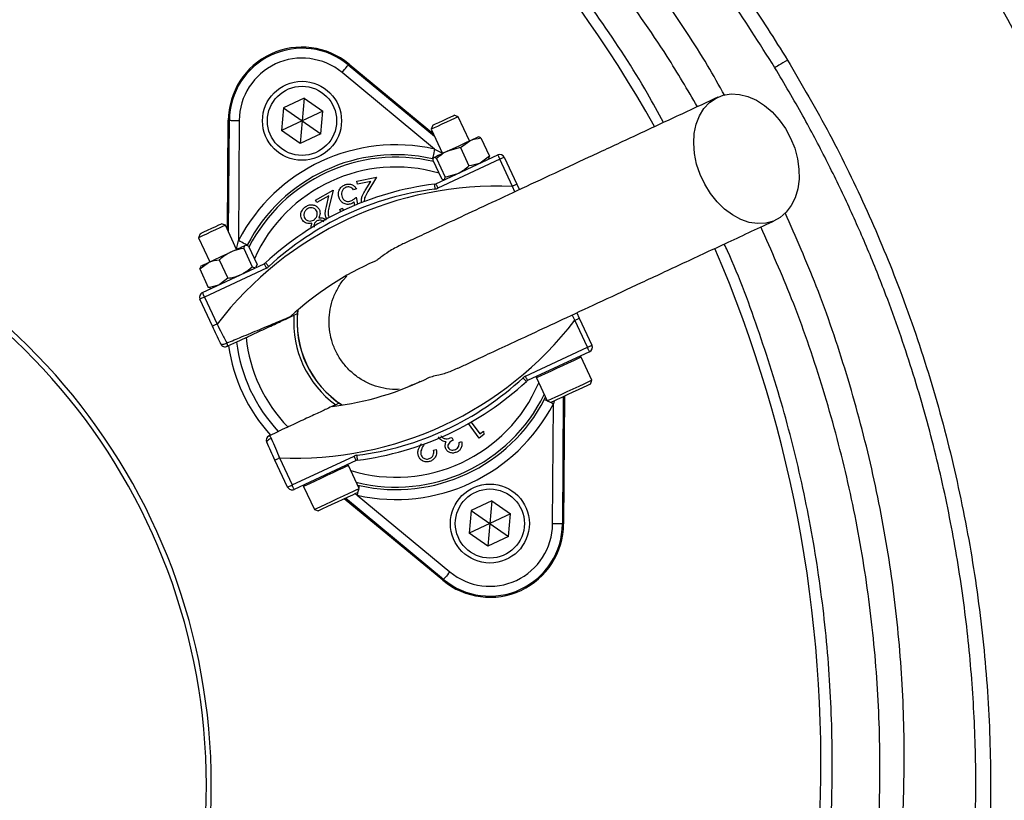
# Model space of a CAD drawing. Header units: millimetres. Extents: x 1200 to 2600, y 1259 to 2659.
# Tile 11 of 15: x 1986 to 2185, y 1956 to 2114. Entities that reach past the tile are written whole.
import ezdxf

# ---------------------------------------------------------------- set-up
doc = ezdxf.new("R2010")
doc.units = ezdxf.units.MM

msp = doc.modelspace()

# ---------------------------------------------------------------- linework, layer by layer
at = {"color": 7, "linetype": 'Continuous', "lineweight": 25}
for p, q in [((2070.02, 2087.82), (2051.29, 2103.34)), ((2052.56, 2104.88), (2052.71, 2105.05)), ((2052.56, 2104.88), (2070.02, 2090.41)), ((2052.71, 2105.05), (2069.8, 2090.89)), ((2043.59, 2098.15), (2039.4, 2096.2)), ((2043.59, 2098.15), (2043.18, 2093.55)), ((2043.59, 2098.15), (2047.37, 2095.5)), ((2039.4, 2096.2), (2039, 2091.6)), ((2039.4, 2096.2), (2043.18, 2093.55)), ((2047.37, 2095.5), (2043.18, 2093.55)), ((2046.97, 2090.9), (2047.37, 2095.5)), ((2028.11, 2071.45), (2028.25, 2093.65)), ((2028.48, 2093.65), (2028.25, 2093.65)), ((2028.33, 2070.97), (2028.48, 2093.65)), ((2030.48, 2093.63), (2030.32, 2069.31)), ((2043.18, 2093.55), (2039, 2091.6)), ((2043.18, 2093.55), (2042.78, 2088.95)), ((2043.18, 2093.55), (2046.97, 2090.9)), ((2074.8, 2094.38), (2073.98, 2094.67)), ((2073.98, 2094.67), (2073.98, 2094.67)), ((2077.07, 2089.49), (2074.8, 2094.38)), ((2042.78, 2088.95), (2039, 2091.6)), ((2069.66, 2092.66), (2069.36, 2091.84)), ((2069.36, 2091.84), (2071.64, 2086.96)), ((2046.97, 2090.9), (2042.78, 2088.95)), ((2075.25, 2088.15), (2077.13, 2089.52)), ((2078.94, 2090.33), (2078.89, 2090.34)), ((2079.39, 2090.08), (2081.12, 2086.36)), ((2075.25, 2088.15), (2072.64, 2087.43)), ((2075.25, 2088.15), (2076.99, 2084.43)), ((2069.7, 2085.56), (2071.43, 2081.84)), ((2069.82, 2086.11), (2069.78, 2086.05)), ((2070.27, 2080.8), (2082.81, 2086.65)), ((2070.41, 2085.89), (2072.14, 2082.17)), ((2083.23, 2085.75), (2070.69, 2079.9)), ((2081.12, 2086.36), (2079.25, 2084.99)), ((2081, 2085.81), (2081.03, 2085.85)), ((2085.79, 2080.26), (2083.23, 2085.75)), ((2084.14, 2086.17), (2086.7, 2080.69)), ((2054.31, 2081.3), (2058.27, 2082.11)), ((2058.27, 2082.11), (2056.54, 2079.24)), ((2071.85, 2081.59), (2071.94, 2081.58)), ((2072.14, 2082.17), (2074.76, 2082.9)), ((2045.93, 2077.49), (2049.47, 2079.5)), ((2049.47, 2079.5), (2048.69, 2076.22)), ((2054.19, 2079.76), (2053.62, 2079.54)), ((2054.42, 2080.74), (2054.31, 2081.3)), ((2057.12, 2081.29), (2054.42, 2080.74)), ((2055.99, 2079.42), (2057.12, 2081.29)), ((2086.7, 2080.69), (2087.2, 2079.6)), ((2046.21, 2076.99), (2045.93, 2077.49)), ((2048.62, 2078.35), (2046.21, 2076.99)), ((2048.11, 2076.22), (2048.62, 2078.35)), ((2054.16, 2078.08), (2054.42, 2076.64)), ((2050.87, 2075.57), (2051.37, 2075.85)), ((2051.02, 2075.13), (2050.87, 2075.57)), ((2051.37, 2075.85), (2051.53, 2075.34)), ((2053.89, 2076.42), (2053.76, 2077.11)), ((2027.67, 2072.4), (2026.85, 2072.7)), ((2029.95, 2067.52), (2027.67, 2072.4)), ((2022.53, 2070.68), (2022.23, 2069.86)), ((2022.23, 2069.86), (2024.51, 2064.98)), ((2031.38, 2067.69), (2033.12, 2063.97)), ((2031.91, 2068.35), (2031.76, 2068.36)), ((2032.35, 2068.15), (2034.09, 2064.43)), ((2022.48, 2063.54), (2024.27, 2064.87)), ((2022.48, 2063.54), (2022.68, 2063.97)), ((2022.48, 2063.54), (2024.21, 2059.82)), ((2022.69, 2064.14), (2022.61, 2064.01)), ((2023, 2058.76), (2035.54, 2064.61)), ((2035.96, 2063.7), (2023.42, 2057.85)), ((2026.44, 2065.39), (2028.18, 2061.67)), ((2033.12, 2063.97), (2033.79, 2063.79)), ((2033.87, 2063.83), (2033.95, 2063.95)), ((2033.9, 2063.98), (2034.09, 2064.43)), ((2028.18, 2061.67), (2026.38, 2060.34)), ((2024.68, 2059.68), (2024.21, 2059.82)), ((2024.67, 2059.62), (2024.81, 2059.61)), ((2023.42, 2057.85), (2025.97, 2052.37)), ((2025.07, 2051.95), (2022.51, 2057.43)), ((2042.24, 2054.49), (2042.31, 2055.2)), ((2098.83, 2054.68), (2099.33, 2053.59)), ((2099.33, 2053.59), (2101.89, 2048.1)), ((2100.98, 2047.68), (2098.43, 2053.16)), ((2029.91, 2048.75), (2028.07, 2047.88)), ((2088.44, 2041.83), (2100.98, 2047.68)), ((2101.41, 2046.78), (2088.86, 2040.93)), ((2101.88, 2041.04), (2099.7, 2045.7)), ((2090.64, 2041.48), (2092.81, 2036.81)), ((2101.59, 2040.24), (2101.88, 2041.04)), ((2101.87, 2041.03), (2101.88, 2041.04)), ((2096.09, 2037.67), (2095.92, 2011.89)), ((2096.32, 2037.78), (2096.15, 2011.89)), ((2051.28, 2035.97), (2050.69, 2036.37)), ((2092.3, 2037.15), (2092.49, 2037.51)), ((2092.81, 2036.81), (2093.61, 2036.52)), ((2093.92, 2011.9), (2094.08, 2036.23)), ((2079.05, 2029.3), (2076.88, 2032.22)), ((2077.4, 2032.52), (2079.18, 2030.12)), ((2036.52, 2029.76), (2038.37, 2030.62)), ((2079.99, 2029.99), (2079.05, 2029.3)), ((2079.18, 2030.12), (2079.93, 2030.68)), ((2079.93, 2030.68), (2079.99, 2029.99)), ((2067.95, 2028.11), (2067.91, 2028.04)), ((2073.5, 2029.44), (2073.76, 2028.89)), ((2075.02, 2028.37), (2075.5, 2028.6)), ((2041.17, 2019.79), (2053.71, 2025.64)), ((2069.82, 2026.81), (2070.37, 2026.95)), ((2040.26, 2019.37), (2037.7, 2024.85)), ((2038.61, 2025.27), (2041.17, 2019.79)), ((2054.14, 2024.73), (2041.59, 2018.88)), ((2054.75, 2019.06), (2052.57, 2023.73)), ((2054.41, 2019.78), (2054.82, 2019.67)), ((2043.51, 2019.5), (2045.69, 2014.83)), ((2054.38, 2017.71), (2073.12, 2002.2)), ((2054.46, 2018.26), (2054.75, 2019.06)), ((2071.7, 2000.49), (2051.75, 2017)), ((2071.84, 2000.66), (2051.98, 2017.11)), ((2081.62, 2016.59), (2077.44, 2014.63)), ((2081.62, 2016.59), (2081.22, 2011.98)), ((2081.62, 2016.59), (2085.41, 2013.94)), ((2045.69, 2014.83), (2046.48, 2014.54)), ((2077.44, 2014.63), (2077.03, 2010.03)), ((2077.44, 2014.63), (2081.22, 2011.98)), ((2085.41, 2013.94), (2081.22, 2011.98)), ((2085, 2009.33), (2085.41, 2013.94)), ((2081.22, 2011.98), (2077.03, 2010.03)), ((2081.22, 2011.98), (2080.82, 2007.38)), ((2081.22, 2011.98), (2085, 2009.33)), ((2095.92, 2011.89), (2096.15, 2011.89)), ((2080.82, 2007.38), (2077.03, 2010.03)), ((2085, 2009.33), (2080.82, 2007.38)), ((2071.84, 2000.66), (2071.7, 2000.49))]:
    msp.add_line(p, q, dxfattribs=at)
at = {"color": 1, "linetype": 'Continuous', "lineweight": 25}
for p, q in [((2070.02, 2087.82), (2071.61, 2087.01)), ((2086.25, 2079.15), (2085.79, 2080.26)), ((2098.43, 2053.16), (2097.87, 2054.23)), ((2094.22, 2036.81), (2094.08, 2036.23)), ((2054.38, 2017.71), (2053.86, 2017.98))]:
    msp.add_line(p, q, dxfattribs=at)
at = {"color": 7, "linetype": 'Continuous', "lineweight": 25, "flags": 128}
for points in [[(2141.49, 2105.86), (2141.02, 2105.57), (2140.56, 2105.29), (2140.13, 2105.03), (2139.75, 2104.8), (2139.43, 2104.61), (2139.18, 2104.46), (2139.02, 2104.36), (2138.94, 2104.31)], [(2051.29, 2103.34), (2051.53, 2103.63), (2051.77, 2103.92), (2051.99, 2104.18), (2052.18, 2104.41), (2052.34, 2104.61), (2052.46, 2104.75), (2052.53, 2104.84), (2052.56, 2104.88)], [(2142.12, 2090.03), (2142.94, 2087.98), (2143.5, 2085.87), (2143.8, 2083.77), (2143.82, 2081.71), (2143.56, 2079.77), (2143.04, 2077.98), (2142.26, 2076.39), (2141.24, 2075.05), (2140.02, 2073.99), (2138.62, 2073.24), (2137.08, 2072.82), (2135.43, 2072.73), (2133.73, 2072.98), (2132.01, 2073.57), (2130.33, 2074.48), (2128.72, 2075.68), (2127.22, 2077.14), (2125.88, 2078.83), (2124.72, 2080.7), (2123.79, 2082.71), (2123.09, 2084.79), (2122.66, 2086.91), (2122.5, 2089), (2122.62, 2091), (2123.01, 2092.88), (2123.67, 2094.57), (2124.57, 2096.03), (2125.69, 2097.24), (2127.01, 2098.15), (2128.48, 2098.74), (2130.08, 2098.99), (2131.76, 2098.91), (2133.47, 2098.49), (2135.18, 2097.74), (2136.83, 2096.68), (2138.39, 2095.35), (2139.82, 2093.77), (2141.07, 2091.98), (2142.12, 2090.03)], [(2028.48, 2093.65), (2028.53, 2093.65), (2028.64, 2093.65), (2028.83, 2093.64), (2029.08, 2093.64), (2029.38, 2093.64), (2029.72, 2093.64), (2030.09, 2093.64), (2030.48, 2093.63)], [(2074.8, 2094.38), (2074.79, 2094.37), (2074.59, 2094.28), (2074.09, 2094.05), (2073.34, 2093.7), (2072.44, 2093.28), (2071.5, 2092.84), (2070.63, 2092.43), (2069.93, 2092.11), (2069.49, 2091.9), (2069.36, 2091.84)], [(2069.66, 2092.66), (2069.79, 2092.72), (2070.23, 2092.92), (2070.91, 2093.24), (2071.73, 2093.62), (2072.57, 2094.01), (2073.29, 2094.35), (2073.78, 2094.58), (2073.98, 2094.67)], [(2072.64, 2087.43), (2073.2, 2087.69), (2073.79, 2087.96), (2074.38, 2088.24), (2074.97, 2088.51), (2075.55, 2088.78), (2076.11, 2089.05), (2076.64, 2089.29), (2077.13, 2089.52)], [(2077.13, 2089.52), (2077.58, 2089.73), (2077.96, 2089.91), (2078.29, 2090.06), (2078.55, 2090.18), (2078.74, 2090.27), (2078.85, 2090.32), (2078.89, 2090.34)], [(2070.02, 2087.82), (2069.94, 2087.44), (2069.85, 2087.08), (2069.78, 2086.75), (2069.71, 2086.45), (2069.66, 2086.21), (2069.62, 2086.03), (2069.59, 2085.91), (2069.58, 2085.87)], [(2069.86, 2086.13), (2069.98, 2086.19), (2070.18, 2086.28), (2070.44, 2086.4), (2070.77, 2086.56), (2071.17, 2086.74), (2071.61, 2086.95), (2072.11, 2087.18), (2072.64, 2087.43)], [(2069.82, 2086.11), (2069.82, 2086.11), (2069.86, 2086.13)], [(2082.81, 2086.65), (2082.82, 2086.64), (2082.84, 2086.58), (2082.88, 2086.5), (2082.94, 2086.39), (2083, 2086.25), (2083.07, 2086.09), (2083.15, 2085.92), (2083.23, 2085.75)], [(2084.14, 2086.17), (2084.12, 2086.16), (2084.07, 2086.14), (2083.99, 2086.1), (2083.88, 2086.05), (2083.74, 2085.98), (2083.58, 2085.91), (2083.41, 2085.83), (2083.23, 2085.75)], [(2069.97, 2080.72), (2069.97, 2080.7), (2069.98, 2080.64), (2069.99, 2080.55), (2070.01, 2080.43), (2070.02, 2080.28), (2070.05, 2080.1), (2070.07, 2079.92), (2070.09, 2079.72)], [(2070.27, 2080.8), (2070.27, 2080.79), (2070.3, 2080.73), (2070.34, 2080.65), (2070.39, 2080.54), (2070.45, 2080.4), (2070.53, 2080.24), (2070.61, 2080.07), (2070.69, 2079.9)], [(2086.7, 2080.69), (2086.68, 2080.68), (2086.63, 2080.65), (2086.54, 2080.62), (2086.43, 2080.56), (2086.29, 2080.5), (2086.14, 2080.43), (2085.97, 2080.35), (2085.79, 2080.26)], [(2027.67, 2072.4), (2027.59, 2072.36), (2027.2, 2072.18), (2026.54, 2071.87), (2025.69, 2071.48), (2024.75, 2071.04), (2023.84, 2070.61), (2023.06, 2070.25), (2022.5, 2069.99), (2022.25, 2069.87), (2022.23, 2069.86)], [(2022.53, 2070.68), (2022.54, 2070.68), (2022.79, 2070.8), (2023.33, 2071.05), (2024.07, 2071.4), (2024.91, 2071.79), (2025.72, 2072.17), (2026.37, 2072.47), (2026.76, 2072.65), (2026.85, 2072.7)], [(2028.72, 2066.95), (2029.27, 2067.2), (2029.78, 2067.44), (2030.25, 2067.66), (2030.66, 2067.85), (2031.02, 2068.02), (2031.31, 2068.15), (2031.53, 2068.26), (2031.68, 2068.33)], [(2032.1, 2068.39), (2032.06, 2068.41), (2031.95, 2068.46), (2031.79, 2068.55), (2031.57, 2068.66), (2031.3, 2068.8), (2031, 2068.96), (2030.67, 2069.13), (2030.32, 2069.31)], [(2031.68, 2068.33), (2031.75, 2068.36), (2031.76, 2068.36)], [(2024.27, 2064.87), (2024.74, 2065.09), (2025.26, 2065.33), (2025.81, 2065.59), (2026.38, 2065.86), (2026.97, 2066.13), (2027.56, 2066.41), (2028.15, 2066.68), (2028.72, 2066.95)], [(2022.69, 2064.14), (2022.71, 2064.14), (2022.79, 2064.18), (2022.95, 2064.26), (2023.18, 2064.36), (2023.48, 2064.5), (2023.85, 2064.67), (2024.27, 2064.87)], [(2035.54, 2064.61), (2035.55, 2064.59), (2035.57, 2064.54), (2035.61, 2064.46), (2035.67, 2064.34), (2035.73, 2064.21), (2035.8, 2064.05), (2035.88, 2063.88), (2035.96, 2063.7)], [(2035.8, 2064.78), (2035.81, 2064.77), (2035.85, 2064.73), (2035.91, 2064.66), (2036, 2064.57), (2036.1, 2064.46), (2036.22, 2064.33), (2036.34, 2064.19), (2036.48, 2064.05)], [(2023.42, 2057.85), (2023.24, 2057.77), (2023.07, 2057.69), (2022.91, 2057.62), (2022.78, 2057.56), (2022.66, 2057.5), (2022.58, 2057.46), (2022.53, 2057.44), (2022.51, 2057.43)], [(2023, 2058.76), (2023, 2058.74), (2023.03, 2058.69), (2023.07, 2058.61), (2023.12, 2058.49), (2023.18, 2058.36), (2023.26, 2058.2), (2023.34, 2058.03), (2023.42, 2057.85)], [(2041.55, 2054.17), (2042.15, 2054.45), (2042.24, 2054.49)], [(2098.43, 2053.16), (2098.6, 2053.25), (2098.77, 2053.33), (2098.93, 2053.4), (2099.07, 2053.46), (2099.18, 2053.52), (2099.26, 2053.56), (2099.32, 2053.58), (2099.33, 2053.59)], [(2025.97, 2052.37), (2025.8, 2052.29), (2025.63, 2052.21), (2025.47, 2052.14), (2025.33, 2052.07), (2025.22, 2052.02), (2025.14, 2051.98), (2025.09, 2051.96), (2025.07, 2051.95)], [(2026.74, 2048.37), (2026.79, 2048.31), (2026.89, 2048.28), (2027.02, 2048.27), (2027.18, 2048.28), (2027.36, 2048.32), (2027.56, 2048.38), (2027.76, 2048.47), (2027.96, 2048.56)], [(2100.98, 2047.68), (2101.16, 2047.76), (2101.33, 2047.84), (2101.49, 2047.92), (2101.63, 2047.98), (2101.74, 2048.03), (2101.82, 2048.07), (2101.87, 2048.1), (2101.89, 2048.1)], [(2101.41, 2046.78), (2101.4, 2046.79), (2101.37, 2046.84), (2101.34, 2046.93), (2101.28, 2047.04), (2101.22, 2047.18), (2101.15, 2047.33), (2101.07, 2047.5), (2100.98, 2047.68)], [(2088.86, 2040.93), (2088.85, 2040.94), (2088.83, 2040.99), (2088.79, 2041.08), (2088.74, 2041.19), (2088.67, 2041.33), (2088.6, 2041.48), (2088.52, 2041.65), (2088.44, 2041.83)], [(2088.6, 2040.75), (2088.59, 2040.77), (2088.55, 2040.81), (2088.49, 2040.88), (2088.41, 2040.97), (2088.3, 2041.08), (2088.18, 2041.21), (2088.06, 2041.34), (2087.92, 2041.49)], [(2092.81, 2036.81), (2092.83, 2036.82), (2093.12, 2036.95), (2093.72, 2037.23), (2094.59, 2037.64), (2095.66, 2038.14), (2096.86, 2038.7), (2098.09, 2039.27), (2099.27, 2039.82), (2100.3, 2040.3), (2101.12, 2040.68), (2101.66, 2040.93), (2101.87, 2041.03)], [(2101.59, 2040.24), (2101.58, 2040.24), (2101.38, 2040.14), (2100.87, 2039.9), (2100.09, 2039.54), (2099.11, 2039.08), (2098.01, 2038.57), (2096.88, 2038.04), (2095.8, 2037.54), (2094.87, 2037.11), (2094.16, 2036.78), (2093.73, 2036.58), (2093.61, 2036.52)], [(2050.69, 2036.37), (2050.61, 2036.33), (2050, 2036.04)], [(2036.97, 2029.24), (2036.77, 2029.15), (2036.58, 2029.05), (2036.4, 2028.94), (2036.25, 2028.82), (2036.14, 2028.71), (2036.06, 2028.6), (2036.03, 2028.51), (2036.04, 2028.43)], [(2054.14, 2024.73), (2054.13, 2024.75), (2054.1, 2024.8), (2054.07, 2024.89), (2054.01, 2025), (2053.95, 2025.14), (2053.88, 2025.29), (2053.8, 2025.46), (2053.71, 2025.64)], [(2054.43, 2024.82), (2054.43, 2024.84), (2054.42, 2024.89), (2054.41, 2024.99), (2054.4, 2025.11), (2054.38, 2025.26), (2054.36, 2025.43), (2054.33, 2025.62), (2054.31, 2025.81)], [(2037.7, 2024.85), (2037.72, 2024.86), (2037.77, 2024.88), (2037.86, 2024.92), (2037.97, 2024.97), (2038.11, 2025.04), (2038.26, 2025.11), (2038.43, 2025.19), (2038.61, 2025.27)], [(2040.26, 2019.37), (2040.28, 2019.37), (2040.33, 2019.4), (2040.41, 2019.44), (2040.53, 2019.49), (2040.66, 2019.55), (2040.82, 2019.63), (2040.99, 2019.71), (2041.17, 2019.79)], [(2041.59, 2018.88), (2041.58, 2018.9), (2041.56, 2018.95), (2041.52, 2019.04), (2041.47, 2019.15), (2041.4, 2019.29), (2041.33, 2019.44), (2041.25, 2019.61), (2041.17, 2019.79)], [(2045.69, 2014.83), (2045.81, 2014.89), (2046.27, 2015.1), (2047.01, 2015.45), (2047.99, 2015.91), (2049.14, 2016.45), (2050.37, 2017.02), (2051.59, 2017.59), (2052.7, 2018.11), (2053.63, 2018.54), (2054.31, 2018.85), (2054.68, 2019.03), (2054.75, 2019.06)], [(2054.46, 2018.26), (2054.39, 2018.23), (2054.03, 2018.06), (2053.38, 2017.76), (2052.49, 2017.34), (2051.44, 2016.85), (2050.31, 2016.33), (2049.19, 2015.81), (2048.18, 2015.34), (2047.35, 2014.95), (2046.78, 2014.68), (2046.5, 2014.55), (2046.48, 2014.54)], [(2095.92, 2011.89), (2095.88, 2011.89), (2095.76, 2011.89), (2095.57, 2011.89), (2095.32, 2011.89), (2095.02, 2011.9), (2094.68, 2011.9), (2094.31, 2011.9), (2093.92, 2011.9)], [(2073.12, 2002.2), (2072.87, 2001.9), (2072.63, 2001.62), (2072.41, 2001.35), (2072.22, 2001.12), (2072.06, 2000.93), (2071.94, 2000.79), (2071.87, 2000.69), (2071.84, 2000.66)]]:
    msp.add_lwpolyline(points, dxfattribs=at)
at = {"color": 1, "linetype": 'Continuous', "lineweight": 25, "flags": 128}
for points in [[(2099.7, 2045.7), (2099.7, 2045.7), (2099.48, 2045.6), (2098.94, 2045.35), (2098.13, 2044.97), (2097.09, 2044.49), (2095.91, 2043.94), (2094.68, 2043.36), (2093.48, 2042.8), (2092.41, 2042.3), (2091.54, 2041.9), (2090.94, 2041.62), (2090.66, 2041.49), (2090.64, 2041.48)], [(2092.3, 2037.15), (2092.34, 2037.13), (2092.45, 2037.07), (2092.61, 2036.99), (2092.77, 2036.9)], [(2093.28, 2036.64), (2093.41, 2036.57), (2093.74, 2036.4), (2094.08, 2036.23)], [(2052.57, 2023.73), (2052.51, 2023.7), (2052.13, 2023.52), (2051.45, 2023.21), (2050.52, 2022.77), (2049.41, 2022.25), (2048.19, 2021.69), (2046.97, 2021.11), (2045.82, 2020.58), (2044.84, 2020.12), (2044.09, 2019.77), (2043.64, 2019.56), (2043.51, 2019.5)], [(2054.7, 2019.15), (2054.74, 2019.33), (2054.78, 2019.51), (2054.81, 2019.62), (2054.82, 2019.67)], [(2054.38, 2017.71), (2054.47, 2018.09), (2054.55, 2018.45), (2054.58, 2018.6)]]:
    msp.add_lwpolyline(points, dxfattribs=at)
at = {"color": 7, "linetype": 'Continuous', "lineweight": 25}
for centre, radius in [((1899.82, 1959.02), 700), ((1899.82, 1959.02), 600), ((1899.82, 1959.02), 595), ((1899.82, 1959.02), 593.6), ((1899.82, 1959.02), 575), ((1899.82, 1959.02), 388), ((1899.82, 1959.02), 386), ((1899.82, 1959.02), 337.5), ((1899.82, 1959.02), 330), ((1899.82, 1959.02), 329), ((1899.82, 1959.02), 327.5), ((1899.82, 1959.02), 325.5), ((2043.18, 2093.55), 8), ((2043.18, 2093.55), 7), ((2081.22, 2011.98), 8), ((2081.22, 2011.98), 7)]:
    msp.add_circle(centre, radius, dxfattribs=at)
for centre, radius, start, end in [((1885.24, 1963.62), 263, 29.3111, 54.3289), ((2043.18, 2093.55), 14.93, 50.3695, 179.6305), ((2043.18, 2093.55), 14.7, 50.3695, 179.6305), ((2043.18, 2093.55), 12.7, 50.3695, 179.6305), ((2062.2, 2052.77), 35.91, 77.427, 152.573), ((2062.2, 2052.77), 33.91, 77.427, 152.573), ((2083.23, 2085.75), 1, 25, 115), ((1899.82, 1959.02), 125, 279.2069, 80.7931), ((1899.82, 1959.02), 124, 279.2818, 80.7182), ((2082.77, 2008.66), 71.67, 87.5829, 142.4171), ((2077.7, 2019.54), 61.67, 97.1997, 132.8003), ((2077.7, 2019.54), 60.67, 97.1997, 132.8003), ((2069.84, 2081.71), 1, 277.1997, 295), ((2069.84, 2081.71), 2, 277.1997, 295), ((1885.24, 1963.62), 263, 277.6513, 23.3134), ((2035.12, 2065.52), 1, 295, 312.8003), ((2035.12, 2065.52), 2, 295, 312.8003), ((2082.77, 2008.66), 61.67, 113.6355, 132.8003), ((2023.42, 2057.85), 1, 115, 205), ((2062.2, 2052.77), 20.7, 176.1144, 233.8856), ((2062.2, 2052.77), 20, 172.9043, 237.0957), ((2041.63, 2096.87), 71.67, 267.5829, 322.4171), ((2062.2, 2052.77), 30.49, 185.8562, 224.1438), ((2027.64, 2048.79), 1, 205, 295), ((2027.22, 2048.1), 0.874, 346.0471, 32.3363), ((2062.2, 2052.77), 34.21, 187.9236, 222.0712), ((2062.2, 2052.77), 32.53, 187.0993, 222.9007), ((2100.98, 2047.68), 1, 295, 25), ((2099.47, 2045.6), 0.25, 25, 115), ((2041.63, 2096.87), 61.67, 277.1997, 296.3645), ((2089.28, 2040.02), 2, 115, 132.8003), ((2090.86, 2041.58), 0.25, 115, 205), ((2046.71, 2086), 60.67, 277.1997, 312.8003), ((2046.71, 2086), 61.67, 277.1997, 312.8003), ((2089.28, 2040.02), 1, 115, 132.8003), ((2062.2, 2052.77), 35.91, 257.427, 332.573), ((2062.2, 2052.77), 33.91, 257.427, 332.573), ((2036.94, 2028.85), 1, 115, 205), ((2036.14, 2028.97), 0.874, 17.664, 63.9537), ((2054.56, 2023.83), 2, 97.1997, 115), ((2052.35, 2023.62), 0.25, 25, 115), ((2054.56, 2023.83), 1, 97.1997, 115), ((2043.74, 2019.61), 0.25, 115, 205), ((2041.17, 2019.79), 1, 205, 295), ((2081.22, 2011.98), 14.93, 230.3695, 359.6305), ((2081.22, 2011.98), 14.7, 230.3695, 359.6305), ((2081.22, 2011.98), 12.7, 230.3695, 359.6305)]:
    msp.add_arc(centre, radius, start, end, dxfattribs=at)
at = {"color": 1, "linetype": 'Continuous', "lineweight": 25}
for radius, start, end in [(33.41, 76.8106, 152.962), (31.41, 73.8808, 155.8669), (20.03, 173.0133, 236.9867), (31.41, 253.0383, 336.9617), (33.41, 256.0524, 333.9476)]:
    msp.add_arc((2062.2, 2052.77), radius, start, end, dxfattribs=at)
at = {"color": 7, "linetype": 'Continuous', "lineweight": 25}
for points, knots in [([(2128.77, 2098.69), (2127.62, 2100.73), (2123.92, 2107.32), (2116.83, 2117.99), (2107.55, 2130.67), (2097.49, 2142.74), (2086.8, 2154.1), (2075.47, 2164.67), (2063.55, 2174.46), (2051, 2183.54), (2037.9, 2191.85), (2024.32, 2199.37), (2009.93, 2206.21), (1994.77, 2212.36), (1978.87, 2217.84), (1962.66, 2222.42), (1946.21, 2226.05), (1934.43, 2227.93), (1928.17, 2228.68), (1927.47, 2228.76)], [0, 0, 0, 0, 0.028624, 0.092527, 0.156406, 0.22016, 0.28371, 0.345658, 0.407843, 0.470155, 0.532473, 0.594671, 0.656629, 0.723531, 0.790614, 0.857737, 0.92478, 0.991649, 1, 1, 1, 1]), ([(1966.85, 2227.52), (1970.24, 2226.82), (1977.04, 2225.41), (1987.13, 2222.8), (1997.14, 2219.81), (2008.34, 2215.97), (2020.62, 2211.09), (2033.84, 2204.97), (2046.84, 2198.06), (2059.54, 2190.35), (2071.9, 2181.85), (2083.65, 2172.76), (2094.76, 2163.1), (2105.21, 2152.94), (2115.18, 2142.12), (2124.61, 2130.63), (2133.5, 2118.55), (2138.83, 2110.09), (2141.49, 2105.86)], [0, 0, 0, 0, 0.047479, 0.094957, 0.142732, 0.190508, 0.256983, 0.32351, 0.389985, 0.458391, 0.526854, 0.595261, 0.661734, 0.728258, 0.794731, 0.863135, 0.931595, 1, 1, 1, 1]), ([(2123.26, 2096.41), (2121.25, 2099.83), (2116.12, 2108.55), (2106.62, 2121.83), (2094.99, 2136.27), (2082.32, 2149.89), (2068.75, 2162.66), (2054.31, 2174.5), (2039.07, 2185.39), (2023.11, 2195.24), (2006.49, 2204.05), (1989.29, 2211.72), (1971.62, 2218.34), (1959.5, 2221.76), (1953.44, 2223.47)], [0, 0, 0, 0, 0.055365, 0.14124, 0.227117, 0.312992, 0.398869, 0.484744, 0.570621, 0.656496, 0.742373, 0.828248, 0.914123, 1, 1, 1, 1]), ([(2138.94, 2104.31), (2135.81, 2109.23), (2129.55, 2119.1), (2118.9, 2133.06), (2107.41, 2146.35), (2095.05, 2158.81), (2081.9, 2170.4), (2067.98, 2181.05), (2053.35, 2190.75), (2038.09, 2199.47), (2022.31, 2207.14), (2009.61, 2212.28), (1998.45, 2216.22), (1988.89, 2219.21), (1977.53, 2222.24), (1969.94, 2223.81), (1966.27, 2224.58)], [0, 0, 0, 0, 0.080763, 0.161801, 0.242933, 0.32397, 0.404731, 0.485494, 0.566534, 0.647666, 0.728705, 0.809469, 0.837176, 0.892662, 0.948147, 1, 1, 1, 1]), ([(2116.39, 2093.21), (2115.32, 2095.18), (2111.41, 2102.4), (2103.55, 2114.26), (2092.91, 2128.7), (2081.27, 2142.35), (2068.56, 2155.36), (2054.81, 2167.7), (2044.8, 2175.19), (2039.8, 2178.93)], [0, 0, 0, 0, 0.0579728, 0.2127018, 0.367609, 0.5223363, 0.6765365, 0.8382693, 1, 1, 1, 1]), ([(2141.49, 2105.86), (2144.4, 2100.88), (2150.21, 2090.93), (2157.74, 2075.35), (2164.61, 2058.84), (2170.57, 2041.32), (2175.5, 2022.85), (2179.18, 2004.07), (2181.6, 1985.1), (2182.74, 1966.04), (2182.55, 1946.94), (2181.07, 1927.86), (2178.32, 1908.9), (2174.31, 1890.19), (2169.06, 1871.82), (2162.56, 1853.85), (2154.85, 1836.34), (2145.97, 1819.36), (2136, 1803.03), (2124.84, 1787.26), (2112.48, 1772.15), (2098.96, 1757.77), (2084.65, 1744.53), (2069.63, 1732.45), (2054.01, 1721.53), (2037.67, 1711.66), (2020.73, 1702.9), (2005.63, 1696.36), (1992.66, 1691.55), (1982.07, 1688.1), (1971.46, 1685.07), (1964.37, 1683.42), (1960.82, 1682.59)], [0, 0, 0, 0, 0.032167, 0.064364, 0.09653, 0.132001, 0.167593, 0.203225, 0.238817, 0.274287, 0.309786, 0.345406, 0.381068, 0.416688, 0.452187, 0.487685, 0.523305, 0.558966, 0.594586, 0.630084, 0.666776, 0.703512, 0.740203, 0.775576, 0.81107, 0.846604, 0.882097, 0.91747, 0.938401, 0.959332, 0.979666, 1, 1, 1, 1]), ([(2026.46, 1709.38), (2027.71, 1709.99), (2033.61, 1712.86), (2043.88, 1718.82), (2057.2, 1727.29), (2070.11, 1736.64), (2082.12, 1746.41), (2093.23, 1756.51), (2103.52, 1766.89), (2113.29, 1777.83), (2122.68, 1789.52), (2131.58, 1801.92), (2139.93, 1815.03), (2147.62, 1828.71), (2154.59, 1842.95), (2160.79, 1857.69), (2166.1, 1872.62), (2170.52, 1887.68), (2174.06, 1902.81), (2176.78, 1918.27), (2178.64, 1934), (2179.62, 1949.97), (2179.68, 1965.81), (2178.85, 1981.47), (2177.18, 1996.91), (2174.63, 2012.39), (2171.17, 2027.84), (2166.8, 2043.21), (2162.22, 2056.43), (2157.77, 2067.55), (2153.73, 2076.69), (2149.35, 2085.7), (2144.47, 2094.95), (2140.85, 2101.07), (2138.94, 2104.31)], [0, 0, 0, 0, 0.009081, 0.042659, 0.077208, 0.111785, 0.146335, 0.17791, 0.209485, 0.241408, 0.27333, 0.307026, 0.340748, 0.374444, 0.409119, 0.443823, 0.478498, 0.512194, 0.545916, 0.579611, 0.614288, 0.648992, 0.683669, 0.717337, 0.751031, 0.784699, 0.819347, 0.854024, 0.888673, 0.910324, 0.931976, 0.953739, 0.975501, 1, 1, 1, 1]), ([(2127.36, 2098.32), (2124.37, 2096.93), (2118.43, 2094.16), (2109.7, 2090.09), (2101.28, 2086.16), (2093.29, 2082.44), (2085.83, 2078.96), (2079.06, 2075.8), (2073.32, 2073.13), (2068.7, 2070.97), (2065.32, 2069.39), (2063.79, 2068.68), (2063.13, 2068.37)], [0, 0, 0, 0, 0.113512, 0.2252, 0.335105, 0.443266, 0.549589, 0.654173, 0.757143, 0.845617, 0.932497, 1, 1, 1, 1]), ([(2077.13, 2089.52), (2077.18, 2089.54), (2077.88, 2089.86), (2078.66, 2089.98), (2079.39, 2090.08)], [0, 0, 0, 0, 0.0702248, 1, 1, 1, 1]), ([(2079.39, 2090.08), (2079.22, 2090.21), (2079.05, 2090.35), (2078.94, 2090.33), (2078.94, 2090.33)], [0, 0, 0, 0, 0.986889, 1, 1, 1, 1]), ([(2072.64, 2087.43), (2072.59, 2087.4), (2071.77, 2087.01), (2071.06, 2086.43), (2070.41, 2085.89)], [0, 0, 0, 0, 0.070196, 1, 1, 1, 1]), ([(2069.86, 2086.13), (2069.79, 2086.04), (2069.7, 2085.92), (2069.7, 2085.63), (2069.7, 2085.56)], [0, 0, 0, 0, 0.77308, 1, 1, 1, 1]), ([(2070.41, 2085.89), (2070.24, 2086.02), (2070.03, 2086.18), (2069.9, 2086.14), (2069.86, 2086.13)], [0, 0, 0, 0, 0.755622, 1, 1, 1, 1]), ([(2081.03, 2085.85), (2081.03, 2085.85), (2081.11, 2085.92), (2081.12, 2086.14), (2081.12, 2086.36)], [0, 0, 0, 0, 0.013111, 1, 1, 1, 1]), ([(2074.76, 2082.9), (2074.81, 2082.92), (2075.63, 2083.31), (2076.33, 2083.89), (2076.99, 2084.43)], [0, 0, 0, 0, 0.070196, 1, 1, 1, 1]), ([(2079.25, 2084.99), (2079.2, 2084.97), (2078.49, 2084.65), (2077.71, 2084.54), (2076.99, 2084.43)], [0, 0, 0, 0, 0.070178, 1, 1, 1, 1]), ([(2071.43, 2081.84), (2071.49, 2081.8), (2071.66, 2081.65), (2071.78, 2081.64), (2071.86, 2081.64)], [0, 0, 0, 0, 0.296739, 1, 1, 1, 1]), ([(2071.98, 2081.6), (2072.01, 2081.62), (2072.12, 2081.7), (2072.13, 2081.97), (2072.14, 2082.17)], [0, 0, 0, 0, 0.2443782, 1, 1, 1, 1]), ([(2050.7, 2077.92), (2050.62, 2078.22), (2050.47, 2078.83), (2050.73, 2079.69), (2051.25, 2080.31), (2051.7, 2080.52), (2051.92, 2080.62)], [0, 0, 0, 0, 0.27984, 0.5592691, 0.7794224, 1, 1, 1, 1]), ([(2052.08, 2080.08), (2051.88, 2079.98), (2051.49, 2079.76), (2051.21, 2079.19), (2051.14, 2078.61), (2051.24, 2078.28), (2051.29, 2078.11)], [0, 0, 0, 0, 0.2790078, 0.5588479, 0.7792716, 1, 1, 1, 1]), ([(2051.92, 2080.62), (2052.16, 2080.68), (2052.65, 2080.82), (2053.34, 2080.63), (2053.88, 2080.26), (2054.09, 2079.93), (2054.19, 2079.76)], [0, 0, 0, 0, 0.27982, 0.559317, 0.779551, 1, 1, 1, 1]), ([(2053.62, 2079.54), (2053.52, 2079.68), (2053.33, 2079.95), (2052.89, 2080.15), (2052.46, 2080.19), (2052.21, 2080.12), (2052.08, 2080.08)], [0, 0, 0, 0, 0.280078, 0.559228, 0.779649, 1, 1, 1, 1]), ([(2055.26, 2077.07), (2055.23, 2077.31), (2055.18, 2077.78), (2055.5, 2078.58), (2055.8, 2079.1), (2055.99, 2079.42)], [0, 0, 0, 0, 0.279319, 0.559188, 1, 1, 1, 1]), ([(2053.14, 2076.75), (2052.87, 2076.68), (2052.31, 2076.54), (2051.53, 2076.82), (2050.98, 2077.31), (2050.79, 2077.72), (2050.7, 2077.92)], [0, 0, 0, 0, 0.2796655, 0.5590635, 0.7793037, 1, 1, 1, 1]), ([(2051.29, 2078.11), (2051.38, 2077.93), (2051.56, 2077.55), (2052.08, 2077.25), (2052.61, 2077.19), (2052.92, 2077.28), (2053.08, 2077.33)], [0, 0, 0, 0, 0.279875, 0.558967, 0.779184, 1, 1, 1, 1]), ([(2053.08, 2077.33), (2053.3, 2077.44), (2053.7, 2077.64), (2054.02, 2077.94), (2054.16, 2078.08)], [0, 0, 0, 0, 0.559302, 1, 1, 1, 1]), ([(2056.54, 2079.24), (2056.32, 2078.89), (2056.02, 2078.4), (2055.77, 2077.69), (2055.8, 2077.36), (2055.82, 2077.2)], [0, 0, 0, 0, 0.560641, 0.780419, 1, 1, 1, 1]), ([(2042.94, 2074.56), (2042.96, 2074.72), (2043, 2075.05), (2043.28, 2075.58), (2043.59, 2075.87), (2043.78, 2076.04)], [0, 0, 0, 0, 0.280074, 0.560208, 1, 1, 1, 1]), ([(2044.12, 2075.6), (2043.98, 2075.46), (2043.68, 2075.19), (2043.52, 2074.63), (2043.55, 2074.11), (2043.72, 2073.84), (2043.81, 2073.71)], [0, 0, 0, 0, 0.280357, 0.55959, 0.779862, 1, 1, 1, 1]), ([(2043.78, 2076.04), (2044.02, 2076.21), (2044.48, 2076.54), (2045.3, 2076.58), (2046.01, 2076.35), (2046.32, 2076.03), (2046.48, 2075.87)], [0, 0, 0, 0, 0.2806268, 0.5594032, 0.7798946, 1, 1, 1, 1]), ([(2046, 2075.52), (2045.85, 2075.65), (2045.56, 2075.92), (2045, 2076), (2044.5, 2075.86), (2044.25, 2075.69), (2044.12, 2075.6)], [0, 0, 0, 0, 0.279151, 0.558308, 0.778987, 1, 1, 1, 1]), ([(2045.69, 2073.57), (2045.84, 2073.72), (2046.13, 2074), (2046.29, 2074.57), (2046.26, 2075.1), (2046.09, 2075.38), (2046, 2075.52)], [0, 0, 0, 0, 0.279977, 0.55972, 0.779981, 1, 1, 1, 1]), ([(2046.48, 2075.87), (2046.59, 2075.71), (2046.8, 2075.38), (2046.88, 2074.65), (2046.69, 2074.18), (2046.57, 2073.89)], [0, 0, 0, 0, 0.28012, 0.560014, 1, 1, 1, 1]), ([(2048.14, 2073.75), (2048.04, 2073.97), (2047.85, 2074.41), (2047.9, 2075.27), (2048.03, 2075.86), (2048.11, 2076.22)], [0, 0, 0, 0, 0.279301, 0.559167, 1, 1, 1, 1]), ([(2048.69, 2076.22), (2048.59, 2075.82), (2048.46, 2075.26), (2048.44, 2074.5), (2048.57, 2074.2), (2048.64, 2074.05)], [0, 0, 0, 0, 0.560683, 0.780441, 1, 1, 1, 1]), ([(2053.76, 2077.11), (2053.65, 2077.03), (2053.46, 2076.89), (2053.24, 2076.8), (2053.14, 2076.75)], [0, 0, 0, 0, 0.560071, 1, 1, 1, 1]), ([(2038.25, 1737.23), (2042.51, 1739.91), (2051.04, 1745.27), (2063.77, 1754.62), (2076.46, 1765.15), (2088.91, 1777), (2100.55, 1789.61), (2111.32, 1802.91), (2121.25, 1816.96), (2130.28, 1831.75), (2138.4, 1847.23), (2145.49, 1863.19), (2151.53, 1879.53), (2156.59, 1896.52), (2160.56, 1914.12), (2163.38, 1932.3), (2164.96, 1950.65), (2165.29, 1969.03), (2164.35, 1987.47), (2162.07, 2005.9), (2158.49, 2024.26), (2153.6, 2042.36), (2147.87, 2059.32), (2143.18, 2069.99), (2141.01, 2074.92)], [0, 0, 0, 0, 0.0384726, 0.0769453, 0.1208687, 0.1649327, 0.2090496, 0.2531235, 0.2970552, 0.3422109, 0.387503, 0.4328462, 0.4781474, 0.5233108, 0.571153, 0.6191537, 0.6672065, 0.7152037, 0.7630429, 0.8116576, 0.8604395, 0.9092802, 0.9580662, 1, 1, 1, 1]), ([(2043.35, 2073.33), (2043.21, 2073.54), (2042.97, 2073.92), (2042.95, 2074.36), (2042.94, 2074.56)], [0, 0, 0, 0, 0.559347, 1, 1, 1, 1]), ([(2043.81, 2073.71), (2043.95, 2073.57), (2044.24, 2073.31), (2044.8, 2073.23), (2045.3, 2073.31), (2045.56, 2073.49), (2045.69, 2073.57)], [0, 0, 0, 0, 0.278782, 0.558887, 0.779353, 1, 1, 1, 1]), ([(2046.57, 2073.89), (2046.89, 2073.92), (2047.46, 2073.97), (2047.87, 2073.6), (2048.06, 2073.43)], [0, 0, 0, 0, 0.559995, 1, 1, 1, 1]), ([(2045.2, 2072.81), (2044.81, 2072.75), (2044.27, 2072.68), (2043.65, 2073), (2043.45, 2073.22), (2043.35, 2073.33)], [0, 0, 0, 0, 0.558017, 0.778942, 1, 1, 1, 1]), ([(2045.1, 2071.73), (2045.07, 2071.86), (2044.99, 2072.22), (2045.12, 2072.58), (2045.2, 2072.81)], [0, 0, 0, 0, 0.360307, 1, 1, 1, 1]), ([(2046.03, 2073.16), (2045.92, 2073.04), (2045.69, 2072.82), (2045.57, 2072.39), (2045.62, 2072.13), (2045.63, 2072.03)], [0, 0, 0, 0, 0.377898, 0.755959, 1, 1, 1, 1]), ([(2047.58, 2073.06), (2047.46, 2073.16), (2047.22, 2073.38), (2046.76, 2073.43), (2046.35, 2073.37), (2046.13, 2073.23), (2046.03, 2073.16)], [0, 0, 0, 0, 0.278465, 0.558839, 0.779428, 1, 1, 1, 1]), ([(2063.3, 1757.8), (2068, 1761.88), (2077.39, 1770.03), (2090.34, 1783.4), (2102.4, 1797.51), (2113.43, 1812.39), (2123.4, 1827.96), (2132.24, 1844.14), (2139.95, 1860.86), (2146.46, 1878.05), (2151.75, 1895.63), (2155.8, 1913.5), (2158.6, 1931.61), (2160.11, 1949.85), (2160.36, 1968.15), (2159.31, 1986.42), (2157, 2004.59), (2153.42, 2022.56), (2148.56, 2040.25), (2142.87, 2056.82), (2138.23, 2067.23), (2136.09, 2072.05)], [0, 0, 0, 0, 0.053024, 0.106046, 0.15907, 0.212092, 0.265116, 0.318138, 0.371161, 0.424184, 0.477207, 0.530229, 0.583253, 0.636275, 0.689299, 0.742321, 0.795345, 0.848367, 0.901391, 0.954413, 1, 1, 1, 1]), ([(2074.71, 2043.43), (2075.38, 2043.74), (2076.92, 2044.46), (2080.32, 2046.05), (2084.88, 2048.17), (2090.41, 2050.75), (2096.82, 2053.74), (2104.04, 2057.1), (2111.97, 2060.8), (2120.51, 2064.79), (2129.58, 2069.02), (2135.81, 2071.92), (2138.98, 2073.4)], [0, 0, 0, 0, 0.067587, 0.154392, 0.245576, 0.341083, 0.440585, 0.544166, 0.65194, 0.763818, 0.879821, 1, 1, 1, 1]), ([(2018.17, 1727.79), (2019.36, 1728.87), (2021.73, 1731.04), (2027.7, 1735.76), (2035.86, 1742.13), (2046.16, 1750.24), (2056.91, 1759.28), (2067.86, 1769.49), (2078.93, 1780.91), (2089.38, 1792.92), (2099.14, 1805.48), (2108.2, 1818.66), (2116.49, 1832.48), (2123.99, 1846.88), (2130.63, 1861.74), (2136.37, 1876.97), (2141.18, 1892.49), (2145.17, 1908.84), (2148.17, 1926.03), (2150.07, 1944.03), (2150.75, 1962.13), (2150.22, 1980.22), (2148.47, 1998.16), (2145.48, 2015.88), (2141.34, 2033.36), (2135.91, 2050.49), (2131.66, 2062.26), (2128.9, 2068.14), (2128.69, 2068.6)], [0, 0, 0, 0, 0.0126517, 0.0253212, 0.058969, 0.0926401, 0.1262977, 0.1670257, 0.2078491, 0.2486927, 0.289493, 0.3302015, 0.3717207, 0.4133925, 0.4551409, 0.4968878, 0.5385559, 0.5800726, 0.6263339, 0.6727557, 0.7192319, 0.7656536, 0.8119149, 0.8578282, 0.9038988, 0.9500227, 0.9960933, 1, 1, 1, 1]), ([(2031.38, 2067.69), (2030.69, 2067.57), (2029.77, 2067.41), (2028.93, 2067.04), (2028.72, 2066.95)], [0, 0, 0, 0, 0.755643, 1, 1, 1, 1]), ([(2031.68, 2068.33), (2031.67, 2068.32), (2031.51, 2068.24), (2031.44, 2067.96), (2031.38, 2067.69)], [0, 0, 0, 0, 0.070231, 1, 1, 1, 1]), ([(2063.13, 2068.37), (2062.31, 2067.94), (2060.79, 2067.15), (2059.26, 2066.01), (2058.38, 2065.35), (2058.14, 2065.21), (2058.05, 2065.15)], [0, 0, 0, 0, 0.355527, 0.659245, 0.862042, 1, 1, 1, 1]), ([(2028.72, 2066.95), (2028.1, 2066.6), (2027.29, 2066.14), (2026.6, 2065.53), (2026.44, 2065.39)], [0, 0, 0, 0, 0.773085, 1, 1, 1, 1]), ([(2024.27, 2064.87), (2024.32, 2064.89), (2024.99, 2065.2), (2025.74, 2065.3), (2026.44, 2065.39)], [0, 0, 0, 0, 0.070169, 1, 1, 1, 1]), ([(2030.84, 2062.42), (2031.04, 2062.52), (2031.86, 2062.93), (2032.58, 2063.52), (2033.12, 2063.97)], [0, 0, 0, 0, 0.244355, 1, 1, 1, 1]), ([(2028.18, 2061.67), (2028.38, 2061.7), (2029.3, 2061.84), (2030.17, 2062.16), (2030.84, 2062.42)], [0, 0, 0, 0, 0.226913, 1, 1, 1, 1]), ([(2062.88, 2039.17), (2062.42, 2039.15), (2061.17, 2039.1), (2059.17, 2039.45), (2056.95, 2040.17), (2054.9, 2041.27), (2053.05, 2042.7), (2051.49, 2044.41), (2050.22, 2046.37), (2049.3, 2048.5), (2048.75, 2050.77), (2048.6, 2053.08), (2048.83, 2055.41), (2049.44, 2057.64), (2050.45, 2059.75), (2051.41, 2061.24), (2052.12, 2061.94), (2052.26, 2062.09)], [0, 0, 0, 0, 0.043363, 0.11647, 0.187497, 0.260585, 0.331573, 0.404621, 0.475573, 0.548584, 0.61952, 0.692512, 0.763456, 0.836456, 0.907431, 0.980462, 1, 1, 1, 1]), ([(2026.38, 2060.34), (2026.34, 2060.32), (2025.66, 2060.01), (2024.91, 2059.91), (2024.21, 2059.82)], [0, 0, 0, 0, 0.070221, 1, 1, 1, 1]), ([(2027.96, 2048.56), (2028.95, 2048.97), (2031.23, 2049.9), (2034.68, 2051.32), (2037.8, 2052.62), (2039.81, 2053.46), (2040.73, 2053.85), (2040.83, 2053.89), (2040.87, 2053.91)], [0, 0, 0, 0, 0.188573, 0.431986, 0.681105, 0.843209, 0.930549, 1, 1, 1, 1]), ([(2031.87, 2049.66), (2032.01, 2049.72), (2033.31, 2050.33), (2035.76, 2051.47), (2038.24, 2052.63), (2039.81, 2053.36), (2040.7, 2053.78), (2041.3, 2054.05), (2041.52, 2054.16), (2041.54, 2054.17), (2041.55, 2054.17)], [0, 0, 0, 0, 0.030043, 0.270728, 0.511419, 0.62901, 0.750646, 0.858077, 0.969501, 1, 1, 1, 1]), ([(2026.74, 2048.37), (2026.71, 2048.42), (2026.18, 2049.56), (2025.61, 2050.78), (2025.07, 2051.95)], [0, 0, 0, 0, 0.044, 1, 1, 1, 1]), ([(2025.97, 2052.37), (2026.28, 2051.78), (2026.96, 2050.47), (2027.61, 2049.23), (2027.96, 2048.56)], [0, 0, 0, 0, 0.458113, 1, 1, 1, 1]), ([(2029.92, 2048.75), (2029.92, 2048.75), (2029.94, 2048.76), (2030.09, 2048.83), (2030.46, 2049), (2030.98, 2049.24), (2031.48, 2049.47), (2031.78, 2049.62), (2031.87, 2049.66)], [0, 0, 0, 0, 0.076408, 0.279522, 0.48237, 0.690809, 0.909639, 1, 1, 1, 1]), ([(2069.02, 2041.62), (2069.18, 2041.68), (2069.55, 2041.8), (2071.03, 2042.14), (2072.87, 2042.6), (2074.19, 2043.24), (2074.69, 2043.48)], [0, 0, 0, 0, 0.190489, 0.439332, 0.789281, 1, 1, 1, 1]), ([(2067.1, 2040.72), (2066.99, 2040.67), (2066.13, 2040.26), (2065.46, 2040), (2064.89, 2039.76), (2064.81, 2039.73)], [0, 0, 0, 0, 0.108412, 0.870313, 1, 1, 1, 1]), ([(2050, 2036.04), (2050, 2036.04), (2049.98, 2036.03), (2049.61, 2035.86), (2048.18, 2035.2), (2045.94, 2034.15), (2043.32, 2032.93), (2041.34, 2032.01), (2040.46, 2031.59), (2040.32, 2031.53)], [0, 0, 0, 0, 0.00301, 0.191332, 0.379869, 0.586723, 0.815645, 0.971348, 1, 1, 1, 1]), ([(2040.32, 2031.53), (2040.2, 2031.48), (2039.86, 2031.32), (2039.31, 2031.06), (2038.79, 2030.82), (2038.49, 2030.68), (2038.38, 2030.63), (2038.37, 2030.62), (2038.37, 2030.62)], [0, 0, 0, 0, 0.1181453, 0.3512462, 0.5789571, 0.795817, 0.9235842, 1, 1, 1, 1]), ([(2071.29, 2029.81), (2071.34, 2029.72), (2071.44, 2029.54), (2071.77, 2029.28), (2072.5, 2029.04), (2073.1, 2029.28), (2073.5, 2029.44)], [0, 0, 0, 0, 0.125582, 0.25121, 0.500631, 1, 1, 1, 1]), ([(2037.7, 2024.85), (2037.42, 2025.45), (2036.86, 2026.67), (2036.31, 2027.84), (2036.04, 2028.43)], [0, 0, 0, 0, 0.492252, 1, 1, 1, 1]), ([(2036.97, 2029.24), (2036.99, 2029.18), (2037.26, 2028.53), (2037.8, 2027.22), (2038.34, 2025.93), (2038.61, 2025.27)], [0, 0, 0, 0, 0.043868, 0.514832, 1, 1, 1, 1]), ([(2066.7, 2025.82), (2066.67, 2026.06), (2066.6, 2026.53), (2066.89, 2027.34), (2067.18, 2027.87), (2067.36, 2028.2)], [0, 0, 0, 0, 0.279325, 0.559181, 1, 1, 1, 1]), ([(2067.91, 2028.04), (2067.71, 2027.68), (2067.42, 2027.18), (2067.19, 2026.46), (2067.24, 2026.13), (2067.26, 2025.97)], [0, 0, 0, 0, 0.560688, 0.780473, 1, 1, 1, 1]), ([(2071.6, 2028.72), (2071.41, 2028.84), (2071.09, 2029.05), (2070.9, 2029.39), (2070.82, 2029.54)], [0, 0, 0, 0, 0.559423, 1, 1, 1, 1]), ([(2072.4, 2028.53), (2072.24, 2028.54), (2071.96, 2028.56), (2071.71, 2028.67), (2071.6, 2028.72)], [0, 0, 0, 0, 0.559835, 1, 1, 1, 1]), ([(2072.29, 2027.12), (2072.24, 2027.25), (2072.14, 2027.51), (2072.14, 2028.02), (2072.3, 2028.34), (2072.4, 2028.53)], [0, 0, 0, 0, 0.280506, 0.560788, 1, 1, 1, 1]), ([(2073.76, 2028.89), (2073.46, 2028.71), (2073.02, 2028.46), (2072.72, 2027.93), (2072.69, 2027.58), (2072.75, 2027.43), (2072.78, 2027.35)], [0, 0, 0, 0, 0.499396, 0.749028, 0.874536, 1, 1, 1, 1]), ([(2074.27, 2027), (2074.4, 2027.08), (2074.68, 2027.23), (2075, 2027.72), (2075.01, 2028.12), (2075.02, 2028.37)], [0, 0, 0, 0, 0.280637, 0.560361, 1, 1, 1, 1]), ([(2075.5, 2028.6), (2075.54, 2028.36), (2075.61, 2027.88), (2075.41, 2027.23), (2075.03, 2026.73), (2074.7, 2026.54), (2074.53, 2026.45)], [0, 0, 0, 0, 0.280286, 0.559679, 0.779747, 1, 1, 1, 1]), ([(2068.91, 2024.52), (2068.64, 2024.48), (2068.11, 2024.4), (2067.41, 2024.73), (2066.91, 2025.22), (2066.77, 2025.62), (2066.7, 2025.82)], [0, 0, 0, 0, 0.279979, 0.559309, 0.779654, 1, 1, 1, 1]), ([(2067.26, 2025.97), (2067.33, 2025.8), (2067.47, 2025.45), (2067.91, 2025.14), (2068.37, 2025.01), (2068.66, 2025.05), (2068.81, 2025.08)], [0, 0, 0, 0, 0.279126, 0.559037, 0.779432, 1, 1, 1, 1]), ([(2068.81, 2025.08), (2069.01, 2025.15), (2069.41, 2025.29), (2069.76, 2025.79), (2069.87, 2026.32), (2069.84, 2026.65), (2069.82, 2026.81)], [0, 0, 0, 0, 0.279442, 0.558558, 0.779021, 1, 1, 1, 1]), ([(2070.37, 2026.95), (2070.41, 2026.65), (2070.48, 2026.06), (2070.13, 2025.28), (2069.58, 2024.74), (2069.13, 2024.59), (2068.91, 2024.52)], [0, 0, 0, 0, 0.2800373, 0.5595025, 0.77964, 1, 1, 1, 1]), ([(2074.53, 2026.45), (2074.3, 2026.37), (2073.84, 2026.21), (2073.15, 2026.31), (2072.6, 2026.63), (2072.39, 2026.96), (2072.29, 2027.12)], [0, 0, 0, 0, 0.280083, 0.559869, 0.780098, 1, 1, 1, 1]), ([(2072.78, 2027.35), (2072.87, 2027.22), (2073.06, 2026.96), (2073.64, 2026.8), (2074.03, 2026.92), (2074.27, 2027)], [0, 0, 0, 0, 0.278859, 0.560052, 1, 1, 1, 1])]:
    msp.add_open_spline(points, degree=3, knots=knots, dxfattribs=at)
at = {"color": 1, "linetype": 'Continuous', "lineweight": 25}
msp.add_open_spline([(2029.91, 2067.58), (2029.95, 2067.77), (2030.07, 2068.35), (2030.22, 2068.92), (2030.32, 2069.31)], degree=3, knots=[0, 0, 0, 0, 0.3264328, 1, 1, 1, 1], dxfattribs=at)
at = {"color": 7, "linetype": 'Continuous', "lineweight": 25}
msp.add_open_spline([(2032.35, 2068.15), (2032.08, 2068.32), (2031.84, 2068.4), (2031.68, 2068.33)], degree=3, dxfattribs=at)

doc.saveas('drawing.dxf')
